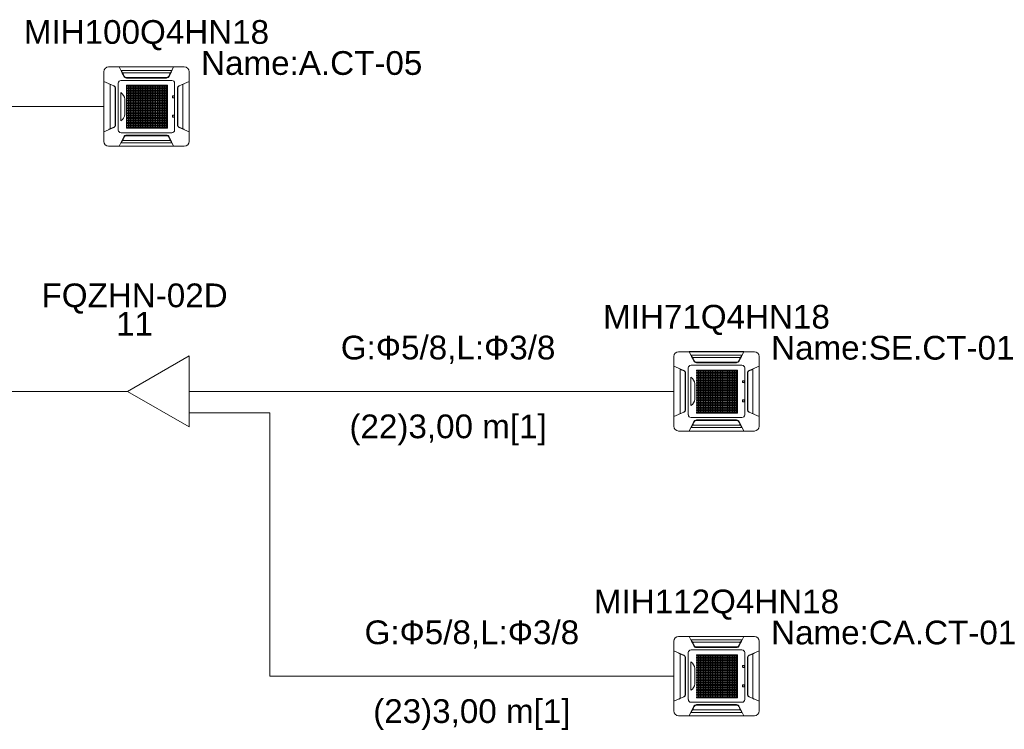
# Model space of a CAD drawing. Header units: millimetres. Extents: x -8164 to 22692, y -23804 to 1096.
# Tile 17 of 17: x 18546 to 22692, y -14204 to -11214. Entities that reach past the tile are written whole.
import ezdxf

# ---------------------------------------------------------------- set-up
doc = ezdxf.new("R2010")
doc.units = ezdxf.units.MM
for name, color, linetype, lineweight in [('CONDENSADORA_PAVIMENTO_TÉRREO_dwg', 8, 'Continuous', 18), ('EQUIPMENT', 7, 'Continuous', 18), ('PIPE_VRF', 7, 'Continuous', 18)]:
    doc.layers.add(name, color=color, linetype=linetype, lineweight=lineweight)
doc.styles.add('Arial', font='arial.ttf', dxfattribs={"height": 100})

# ---------------------------------------------------------------- blocks, each defined once
blk = doc.blocks.new('CONDENSADORA_PAVIMENTO_TÉRREO_dwg__U19-1131146-14 - FLUXOGRAMA PAVIMENTO TÉRREO')
at = {"layer": 'EQUIPMENT'}
for p, q in [((18900, -12780), (19000, -12780)), ((19259.8, -12780), (19400, -12780)), ((19259.6, -12870), (19400, -12870))]:
    blk.add_line(p, q, dxfattribs=at)
at = {"layer": 'EQUIPMENT', "flags": 128}
blk.add_lwpolyline([(19259.8, -12630), (19259.8, -12930), (19000, -12780)], close=True, dxfattribs=at)
at = {"layer": 'EQUIPMENT', "char_height": 100, "attachment_point": 2, "line_spacing_factor": 0.941778, "style": 'Arial'}
for s, insert, width in [('FQZHN-02D', (19030, -12325.5), 934.111), ('11', (19030, -12445.5), 186.088)]:
    blk.add_mtext(s, dxfattribs=dict(at, insert=insert, width=width))
blk = doc.blocks.new('CONDENSADORA_PAVIMENTO_TÉRREO_dwg-1131130-14 - FLUXOGRAMA PAVIMENTO TÉRREO')
at = {"lineweight": 18}
for p, q in [((18900, -11726.6), (18900, -11433.4)), ((18920.6, -11412.8), (19239.4, -11412.8)), ((19180.9, -11437.7), (18979.2, -11437.7)), ((19184.8, -11432.9), (19184.2, -11432.9)), ((19260.1, -11433.4), (19260.1, -11726.6)), ((18961.5, -11678.8), (18961.5, -11481.2)), ((18972.8, -11469.8), (19187.4, -11469.8)), ((19168.6, -11457), (18991.6, -11457)), ((18993.8, -11457.8), (19166.3, -11457.8)), ((19164.2, -11459.6), (18995.8, -11459.6)), ((19198.7, -11481.2), (19198.7, -11678.8)), ((18926.9, -11673.7), (18926.9, -11486.3)), ((18947.7, -11662.2), (18947.7, -11497.8)), ((18948.1, -11661.4), (18948.1, -11498.6)), ((18950, -11503.7), (18949.7, -11656.5)), ((18972, -11639.9), (18972, -11520.4)), ((18996.5, -11512.3), (19168.8, -11512.3)), ((18996.5, -11513.5), (19168.8, -11513.5)), ((19047.6, -11490.5), (19047.6, -11671.5)), ((19112.3, -11490.6), (19112.3, -11671.6)), ((19210.1, -11503.7), (19210.5, -11656.5)), ((19212.1, -11661.4), (19212.1, -11498.6)), ((19212.5, -11662.2), (19212.5, -11497.8)), ((19233.3, -11673.7), (19233.3, -11486.3)), ((18989, -11548.3), (18989, -11612.7)), ((19189.9, -11542.1), (19189.9, -11536.5)), ((19191.3, -11535.2), (19195.6, -11535.2)), ((19195.6, -11543.4), (19191.3, -11543.4)), ((19197, -11536.5), (19197, -11542.1)), ((18996.5, -11575.2), (19168.8, -11575.2)), ((18996.5, -11576.4), (19168.8, -11576.4)), ((19260, -11580), (19260.2, -11580)), ((18996.5, -11627.3), (19168.8, -11627.3)), ((18996.5, -11628.7), (19168.8, -11628.7)), ((19189.9, -11623.3), (19189.9, -11617.8)), ((19191.2, -11616.4), (19195.5, -11616.4)), ((19195.5, -11624.7), (19191.2, -11624.7)), ((19196.9, -11617.8), (19196.9, -11623.3)), ((19187.4, -11690.2), (18972.9, -11690.2)), ((18973.2, -11732.8), (18976.1, -11727)), ((19180.9, -11722.3), (18979.2, -11722.3)), ((19168.6, -11703), (18991.6, -11703)), ((18993.8, -11702.2), (19166.3, -11702.2)), ((18996.1, -11700.4), (19164.4, -11700.4)), ((19184.9, -11727.1), (19184.2, -11727.1)), ((19239.4, -11747.2), (18920.6, -11747.2)), ((21300, -12926.6), (21300, -12633.4)), ((21320.6, -12612.8), (21639.4, -12612.8)), ((21580.9, -12637.7), (21379.2, -12637.7)), ((21584.8, -12632.9), (21584.2, -12632.9)), ((21660.1, -12633.4), (21660.1, -12926.6)), ((21361.5, -12878.8), (21361.5, -12681.2)), ((21372.8, -12669.8), (21587.4, -12669.8)), ((21568.6, -12657), (21391.6, -12657)), ((21393.8, -12657.8), (21566.3, -12657.8)), ((21564.2, -12659.6), (21395.8, -12659.6)), ((21598.7, -12681.2), (21598.7, -12878.8)), ((21326.9, -12873.7), (21326.9, -12686.3)), ((21347.7, -12862.2), (21347.7, -12697.8)), ((21348.1, -12861.4), (21348.1, -12698.6)), ((21350, -12703.7), (21349.7, -12856.5)), ((21372, -12839.9), (21372, -12720.4)), ((21396.5, -12712.3), (21568.8, -12712.3)), ((21396.5, -12713.5), (21568.8, -12713.5)), ((21447.6, -12690.5), (21447.6, -12871.5)), ((21512.3, -12690.6), (21512.3, -12871.6)), ((21610.1, -12703.7), (21610.5, -12856.5)), ((21612.1, -12861.4), (21612.1, -12698.6)), ((21612.5, -12862.2), (21612.5, -12697.8)), ((21633.3, -12873.7), (21633.3, -12686.3)), ((21389, -12748.3), (21389, -12812.7)), ((21589.9, -12742.1), (21589.9, -12736.5)), ((21591.3, -12735.2), (21595.6, -12735.2)), ((21595.6, -12743.4), (21591.3, -12743.4)), ((21597, -12736.5), (21597, -12742.1)), ((21396.5, -12775.2), (21568.8, -12775.2)), ((21396.5, -12776.4), (21568.8, -12776.4)), ((21660, -12780), (21660.2, -12780)), ((21396.5, -12827.3), (21568.8, -12827.3)), ((21396.5, -12828.7), (21568.8, -12828.7)), ((21589.9, -12823.3), (21589.9, -12817.8)), ((21591.2, -12816.4), (21595.5, -12816.4)), ((21595.5, -12824.7), (21591.2, -12824.7)), ((21596.9, -12817.8), (21596.9, -12823.3)), ((21587.4, -12890.2), (21372.9, -12890.2)), ((21373.2, -12932.8), (21376.1, -12927)), ((21580.9, -12922.3), (21379.2, -12922.3)), ((21568.6, -12903), (21391.6, -12903)), ((21393.8, -12902.2), (21566.3, -12902.2)), ((21396.1, -12900.4), (21564.4, -12900.4)), ((21584.9, -12927.1), (21584.2, -12927.1)), ((21639.4, -12947.2), (21320.6, -12947.2)), ((21300, -14126.6), (21300, -13833.4)), ((21320.6, -13812.8), (21639.4, -13812.8)), ((21580.9, -13837.7), (21379.2, -13837.7)), ((21584.8, -13832.9), (21584.2, -13832.9)), ((21660.1, -13833.4), (21660.1, -14126.6)), ((21326.9, -14073.7), (21326.9, -13886.3)), ((21361.5, -14078.8), (21361.5, -13881.2)), ((21372.8, -13869.8), (21587.4, -13869.8)), ((21568.6, -13857), (21391.6, -13857)), ((21393.8, -13857.8), (21566.3, -13857.8)), ((21564.2, -13859.6), (21395.8, -13859.6)), ((21598.7, -13881.2), (21598.7, -14078.8)), ((21633.3, -14073.7), (21633.3, -13886.3)), ((21347.7, -14062.2), (21347.7, -13897.8)), ((21348.1, -14061.4), (21348.1, -13898.6)), ((21350, -13903.7), (21349.7, -14056.5)), ((21372, -14039.9), (21372, -13920.4)), ((21396.5, -13912.3), (21568.8, -13912.3)), ((21396.5, -13913.5), (21568.8, -13913.5)), ((21447.6, -13890.5), (21447.6, -14071.5)), ((21512.3, -13890.6), (21512.3, -14071.6)), ((21610.1, -13903.7), (21610.5, -14056.5)), ((21612.1, -14061.4), (21612.1, -13898.6)), ((21612.5, -14062.2), (21612.5, -13897.8)), ((21389, -13948.3), (21389, -14012.7)), ((21589.9, -13942.1), (21589.9, -13936.5)), ((21591.3, -13935.2), (21595.6, -13935.2)), ((21595.6, -13943.4), (21591.3, -13943.4)), ((21597, -13936.5), (21597, -13942.1)), ((21396.5, -13975.2), (21568.8, -13975.2)), ((21396.5, -13976.4), (21568.8, -13976.4)), ((21660, -13980), (21660.2, -13980)), ((21396.5, -14027.3), (21568.8, -14027.3)), ((21396.5, -14028.7), (21568.8, -14028.7)), ((21589.9, -14023.3), (21589.9, -14017.8)), ((21591.2, -14016.4), (21595.5, -14016.4)), ((21595.5, -14024.7), (21591.2, -14024.7)), ((21596.9, -14017.8), (21596.9, -14023.3)), ((21587.4, -14090.2), (21372.9, -14090.2)), ((21373.2, -14132.8), (21376.1, -14127)), ((21580.9, -14122.3), (21379.2, -14122.3)), ((21568.6, -14103), (21391.6, -14103)), ((21393.8, -14102.2), (21566.3, -14102.2)), ((21396.1, -14100.4), (21564.4, -14100.4)), ((21584.9, -14127.1), (21584.2, -14127.1)), ((21639.4, -14147.2), (21320.6, -14147.2))]:
    blk.add_line(p, q, dxfattribs=at)
at = {"lineweight": 18, "flags": 128}
for points in [[(18984.7, -11452.4), (18965.7, -11412.7), (19194.5, -11412.7), (19175.3, -11452.6)], [(19184.1, -11433), (19187, -11427.2), (18973.2, -11427.2), (18976.1, -11433)], [(18986.4, -11452), (18985.6, -11452.3), (18984.8, -11452.6), (18981.6, -11446.1), (18978.4, -11439.6), (18975.1, -11433.1), (18976.7, -11433), (18976.8, -11433), (18976.8, -11433.1), (18976.9, -11433.1), (18977, -11433.2), (18979.1, -11437.5), (18981.3, -11441.8), (18983.7, -11446.6), (18986.1, -11451.5), (18986.3, -11451.8), (18986.4, -11452), (18986.9, -11453), (18987.6, -11453.9), (18988.3, -11454.7), (18989.2, -11455.5), (18990.3, -11456.3), (18991.4, -11456.9), (18992.7, -11457.4), (18994, -11457.8), (18995.3, -11458), (18996.7, -11458.1), (19163.5, -11458.1), (19164.8, -11458.1), (19166, -11457.8), (19167.3, -11457.5), (19168.5, -11457), (19169.6, -11456.4), (19170.7, -11455.7), (19171.6, -11454.9), (19172.4, -11454), (19173.2, -11453.1), (19173.8, -11452), (19174.6, -11452.3), (19175.3, -11452.6), (19178.6, -11446.1), (19181.8, -11439.6), (19185, -11433.1), (19184.6, -11433.1), (19184.3, -11433), (19183.9, -11433), (19183.5, -11433), (19183.4, -11433), (19183.3, -11433.1), (19183.3, -11433.1), (19183.2, -11433.2), (19181, -11437.5), (19178.9, -11441.8), (19176.5, -11446.6), (19174, -11451.5), (19173.9, -11451.8), (19173.8, -11452)], [(18942.3, -11667.8), (18900, -11686.2), (18900, -11473.7), (18942.6, -11492.3)], [(19217.9, -11667.8), (19260.2, -11686.2), (19260.2, -11473.7), (19217.6, -11492.3)], [(19260, -11685.2), (19260, -11580), (19260, -11474.8)], [(18942.3, -11492.9), (18942.5, -11492.6), (18942.6, -11492.3), (18935.7, -11489.3), (18928.8, -11486.3), (18921.9, -11483.4), (18921.8, -11484), (18922, -11484), (18922.1, -11484.1), (18922.2, -11484.2), (18922.4, -11484.3), (18929, -11487.2), (18935.7, -11490.1), (18942.3, -11492.9), (18943.7, -11493.6), (18944.9, -11494.4), (18945.9, -11495.4), (18946.9, -11496.5), (18947.6, -11497.6), (18948.2, -11498.9), (18948.4, -11499.5), (18948.6, -11500.1), (18948.8, -11500.7), (18948.8, -11501.3), (18948.9, -11501.9), (18948.9, -11502.5), (18948.9, -11657.5), (18948.9, -11658.1), (18948.9, -11658.7), (18948.8, -11659.3), (18948.6, -11659.9), (18948.5, -11660.5), (18948.2, -11661.1), (18947.6, -11662.3), (18946.9, -11663.5), (18945.9, -11664.6), (18945.1, -11665.3), (18944.3, -11666), (18943.3, -11666.6), (18942.3, -11667.1), (18935.7, -11669.9), (18929, -11672.8), (18922.4, -11675.7), (18922.2, -11675.8), (18922.1, -11675.9), (18922, -11676), (18921.8, -11676), (18921.9, -11676.6), (18928.8, -11673.7)], [(19217.8, -11492.9), (19217.7, -11492.6), (19217.6, -11492.3), (19224.5, -11489.3), (19231.4, -11486.3), (19238.3, -11483.4), (19238.3, -11483.5), (19238.3, -11483.7), (19238.3, -11483.8), (19238.3, -11484), (19238.2, -11484), (19238.1, -11484.1), (19238, -11484.2), (19237.8, -11484.3), (19231.2, -11487.2), (19224.5, -11490.1), (19217.8, -11492.9), (19216.5, -11493.6), (19215.3, -11494.4), (19214.3, -11495.4), (19213.3, -11496.5), (19212.5, -11497.6), (19211.9, -11498.9), (19211.7, -11499.5), (19211.6, -11500.1), (19211.4, -11500.7), (19211.3, -11501.3), (19211.3, -11501.9), (19211.3, -11502.5), (19211.3, -11657.5), (19211.3, -11658.1), (19211.3, -11658.7), (19211.4, -11659.3), (19211.6, -11659.9), (19211.7, -11660.5), (19211.9, -11661.1), (19212.5, -11662.3), (19213.3, -11663.5), (19214.2, -11664.6), (19215, -11665.3), (19215.9, -11666), (19216.8, -11666.6), (19217.8, -11667.1), (19224.5, -11669.9), (19231.2, -11672.8), (19237.8, -11675.7), (19238, -11675.8), (19238.1, -11675.9), (19238.2, -11676), (19238.3, -11676), (19238.3, -11676.2), (19238.3, -11676.3), (19238.3, -11676.5), (19238.3, -11676.6), (19231.4, -11673.7)], [(19175.6, -11707.6), (19194.5, -11747.3), (18965.7, -11747.3), (18984.9, -11707.4), (18986.4, -11708)], [(18975.3, -11728.5), (18974.6, -11729.9), (18973.9, -11731.4), (18973.2, -11732.8), (19187, -11732.8), (19184.1, -11727), (19184.8, -11728.5)], [(18975.5, -11726.9), (18975.9, -11727), (18976.3, -11727), (18976.7, -11727), (18976.8, -11727), (18976.8, -11726.9), (18976.9, -11726.9), (18977, -11726.8), (18979.1, -11722.5), (18981.3, -11718.2), (18983.7, -11713.4), (18986.1, -11708.5), (18986.3, -11708.2), (18986.4, -11708), (18986.9, -11707), (18987.6, -11706.1), (18988.3, -11705.3), (18989.2, -11704.5), (18990.3, -11703.7), (18991.4, -11703.1), (18992.7, -11702.6), (18994, -11702.2), (18995.3, -11702), (18996.7, -11701.9), (19163.5, -11701.9), (19164.8, -11701.9), (19166, -11702.2), (19167.3, -11702.5), (19168.5, -11703), (19169.6, -11703.6), (19170.7, -11704.3), (19171.6, -11705.1), (19172.4, -11706), (19173.2, -11706.9), (19173.8, -11708), (19174.6, -11707.7), (19175.3, -11707.4)], [(19184.8, -11726.9), (19183.5, -11727), (19183.4, -11727), (19183.3, -11726.9), (19183.3, -11726.9), (19183.2, -11726.8), (19181, -11722.5), (19178.9, -11718.2), (19176.5, -11713.4), (19174, -11708.5), (19173.9, -11708.2), (19173.8, -11708)], [(21384.7, -12652.4), (21365.7, -12612.7), (21594.5, -12612.7), (21575.3, -12652.6)], [(21584.1, -12633), (21587, -12627.2), (21373.2, -12627.2), (21376.1, -12633)], [(21386.4, -12652), (21385.6, -12652.3), (21384.8, -12652.6), (21381.6, -12646.1), (21378.4, -12639.6), (21375.1, -12633.1), (21376.7, -12633), (21376.8, -12633), (21376.8, -12633.1), (21376.9, -12633.1), (21377, -12633.2), (21379.1, -12637.5), (21381.3, -12641.8), (21383.7, -12646.6), (21386.1, -12651.5), (21386.3, -12651.8), (21386.4, -12652), (21386.9, -12653), (21387.6, -12653.9), (21388.3, -12654.7), (21389.2, -12655.5), (21390.3, -12656.3), (21391.4, -12656.9), (21392.7, -12657.4), (21394, -12657.8), (21395.3, -12658), (21396.7, -12658.1), (21563.5, -12658.1), (21564.8, -12658.1), (21566, -12657.8), (21567.3, -12657.5), (21568.5, -12657), (21569.6, -12656.4), (21570.7, -12655.7), (21571.6, -12654.9), (21572.4, -12654), (21573.2, -12653.1), (21573.8, -12652), (21574.6, -12652.3), (21575.3, -12652.6), (21578.6, -12646.1), (21581.8, -12639.6), (21585, -12633.1), (21584.6, -12633.1), (21584.3, -12633), (21583.9, -12633), (21583.5, -12633), (21583.4, -12633), (21583.3, -12633.1), (21583.3, -12633.1), (21583.2, -12633.2), (21581, -12637.5), (21578.9, -12641.8), (21576.5, -12646.6), (21574, -12651.5), (21573.9, -12651.8), (21573.8, -12652)], [(21342.3, -12867.8), (21300, -12886.2), (21300, -12673.7), (21342.6, -12692.3)], [(21342.3, -12692.9), (21342.5, -12692.6), (21342.6, -12692.3), (21335.7, -12689.3), (21328.8, -12686.3), (21321.9, -12683.4), (21321.8, -12684), (21322, -12684), (21322.1, -12684.1), (21322.2, -12684.2), (21322.4, -12684.3), (21329, -12687.2), (21335.7, -12690.1), (21342.3, -12692.9), (21343.7, -12693.6), (21344.9, -12694.4), (21345.9, -12695.4), (21346.9, -12696.5), (21347.6, -12697.6), (21348.2, -12698.9), (21348.4, -12699.5), (21348.6, -12700.1), (21348.8, -12700.7), (21348.8, -12701.3), (21348.9, -12701.9), (21348.9, -12702.5), (21348.9, -12857.5), (21348.9, -12858.1), (21348.9, -12858.7), (21348.8, -12859.3), (21348.6, -12859.9), (21348.5, -12860.5), (21348.2, -12861.1), (21347.6, -12862.3), (21346.9, -12863.5), (21345.9, -12864.6), (21345.1, -12865.3), (21344.3, -12866), (21343.3, -12866.6), (21342.3, -12867.1), (21335.7, -12869.9), (21329, -12872.8), (21322.4, -12875.7), (21322.2, -12875.8), (21322.1, -12875.9), (21322, -12876), (21321.8, -12876), (21321.9, -12876.6), (21328.8, -12873.7)], [(21617.8, -12692.9), (21617.7, -12692.6), (21617.6, -12692.3), (21624.5, -12689.3), (21631.4, -12686.3), (21638.3, -12683.4), (21638.3, -12683.5), (21638.3, -12683.7), (21638.3, -12683.8), (21638.3, -12684), (21638.2, -12684), (21638.1, -12684.1), (21638, -12684.2), (21637.8, -12684.3), (21631.2, -12687.2), (21624.5, -12690.1), (21617.8, -12692.9), (21616.5, -12693.6), (21615.3, -12694.4), (21614.3, -12695.4), (21613.3, -12696.5), (21612.5, -12697.6), (21611.9, -12698.9), (21611.7, -12699.5), (21611.6, -12700.1), (21611.4, -12700.7), (21611.3, -12701.3), (21611.3, -12701.9), (21611.3, -12702.5), (21611.3, -12857.5), (21611.3, -12858.1), (21611.3, -12858.7), (21611.4, -12859.3), (21611.6, -12859.9), (21611.7, -12860.5), (21611.9, -12861.1), (21612.5, -12862.3), (21613.3, -12863.5), (21614.2, -12864.6), (21615, -12865.3), (21615.9, -12866), (21616.8, -12866.6), (21617.8, -12867.1), (21624.5, -12869.9), (21631.2, -12872.8), (21637.8, -12875.7), (21638, -12875.8), (21638.1, -12875.9), (21638.2, -12876), (21638.3, -12876), (21638.3, -12876.2), (21638.3, -12876.3), (21638.3, -12876.5), (21638.3, -12876.6), (21631.4, -12873.7)], [(21617.9, -12867.8), (21660.2, -12886.2), (21660.2, -12673.7), (21617.6, -12692.3)], [(21660, -12885.2), (21660, -12780), (21660, -12674.8)], [(21575.6, -12907.6), (21594.5, -12947.3), (21365.7, -12947.3), (21384.9, -12907.4), (21386.4, -12908)], [(21375.3, -12928.5), (21374.6, -12929.9), (21373.9, -12931.4), (21373.2, -12932.8), (21587, -12932.8), (21584.1, -12927), (21584.8, -12928.5)], [(21375.5, -12926.9), (21375.9, -12927), (21376.3, -12927), (21376.7, -12927), (21376.8, -12927), (21376.8, -12926.9), (21376.9, -12926.9), (21377, -12926.8), (21379.1, -12922.5), (21381.3, -12918.2), (21383.7, -12913.4), (21386.1, -12908.5), (21386.3, -12908.2), (21386.4, -12908), (21386.9, -12907), (21387.6, -12906.1), (21388.3, -12905.3), (21389.2, -12904.5), (21390.3, -12903.7), (21391.4, -12903.1), (21392.7, -12902.6), (21394, -12902.2), (21395.3, -12902), (21396.7, -12901.9), (21563.5, -12901.9), (21564.8, -12901.9), (21566, -12902.2), (21567.3, -12902.5), (21568.5, -12903), (21569.6, -12903.6), (21570.7, -12904.3), (21571.6, -12905.1), (21572.4, -12906), (21573.2, -12906.9), (21573.8, -12908), (21574.6, -12907.7), (21575.3, -12907.4)], [(21584.8, -12926.9), (21583.5, -12927), (21583.4, -12927), (21583.3, -12926.9), (21583.3, -12926.9), (21583.2, -12926.8), (21581, -12922.5), (21578.9, -12918.2), (21576.5, -12913.4), (21574, -12908.5), (21573.9, -12908.2), (21573.8, -12908)], [(21384.7, -13852.4), (21365.7, -13812.7), (21594.5, -13812.7), (21575.3, -13852.6)], [(21584.1, -13833), (21587, -13827.2), (21373.2, -13827.2), (21376.1, -13833)], [(21386.4, -13852), (21385.6, -13852.3), (21384.8, -13852.6), (21381.6, -13846.1), (21378.4, -13839.6), (21375.1, -13833.1), (21376.7, -13833), (21376.8, -13833), (21376.8, -13833.1), (21376.9, -13833.1), (21377, -13833.2), (21379.1, -13837.5), (21381.3, -13841.8), (21383.7, -13846.6), (21386.1, -13851.5), (21386.3, -13851.8), (21386.4, -13852), (21386.9, -13853), (21387.6, -13853.9), (21388.3, -13854.7), (21389.2, -13855.5), (21390.3, -13856.3), (21391.4, -13856.9), (21392.7, -13857.4), (21394, -13857.8), (21395.3, -13858), (21396.7, -13858.1), (21563.5, -13858.1), (21564.8, -13858.1), (21566, -13857.8), (21567.3, -13857.5), (21568.5, -13857), (21569.6, -13856.4), (21570.7, -13855.7), (21571.6, -13854.9), (21572.4, -13854), (21573.2, -13853.1), (21573.8, -13852), (21574.6, -13852.3), (21575.3, -13852.6), (21578.6, -13846.1), (21581.8, -13839.6), (21585, -13833.1), (21584.6, -13833.1), (21584.3, -13833), (21583.9, -13833), (21583.5, -13833), (21583.4, -13833), (21583.3, -13833.1), (21583.3, -13833.1), (21583.2, -13833.2), (21581, -13837.5), (21578.9, -13841.8), (21576.5, -13846.6), (21574, -13851.5), (21573.9, -13851.8), (21573.8, -13852)], [(21342.3, -14067.8), (21300, -14086.2), (21300, -13873.7), (21342.6, -13892.3)], [(21342.3, -13892.9), (21342.5, -13892.6), (21342.6, -13892.3), (21335.7, -13889.3), (21328.8, -13886.3), (21321.9, -13883.4), (21321.8, -13884), (21322, -13884), (21322.1, -13884.1), (21322.2, -13884.2), (21322.4, -13884.3), (21329, -13887.2), (21335.7, -13890.1), (21342.3, -13892.9), (21343.7, -13893.6), (21344.9, -13894.4), (21345.9, -13895.4), (21346.9, -13896.5), (21347.6, -13897.6), (21348.2, -13898.9), (21348.4, -13899.5), (21348.6, -13900.1), (21348.8, -13900.7), (21348.8, -13901.3), (21348.9, -13901.9), (21348.9, -13902.5), (21348.9, -14057.5), (21348.9, -14058.1), (21348.9, -14058.7), (21348.8, -14059.3), (21348.6, -14059.9), (21348.5, -14060.5), (21348.2, -14061.1), (21347.6, -14062.3), (21346.9, -14063.5), (21345.9, -14064.6), (21345.1, -14065.3), (21344.3, -14066), (21343.3, -14066.6), (21342.3, -14067.1), (21335.7, -14069.9), (21329, -14072.8), (21322.4, -14075.7), (21322.2, -14075.8), (21322.1, -14075.9), (21322, -14076), (21321.8, -14076), (21321.9, -14076.6), (21328.8, -14073.7)], [(21617.8, -13892.9), (21617.7, -13892.6), (21617.6, -13892.3), (21624.5, -13889.3), (21631.4, -13886.3), (21638.3, -13883.4), (21638.3, -13883.5), (21638.3, -13883.7), (21638.3, -13883.8), (21638.3, -13884), (21638.2, -13884), (21638.1, -13884.1), (21638, -13884.2), (21637.8, -13884.3), (21631.2, -13887.2), (21624.5, -13890.1), (21617.8, -13892.9), (21616.5, -13893.6), (21615.3, -13894.4), (21614.3, -13895.4), (21613.3, -13896.5), (21612.5, -13897.6), (21611.9, -13898.9), (21611.7, -13899.5), (21611.6, -13900.1), (21611.4, -13900.7), (21611.3, -13901.3), (21611.3, -13901.9), (21611.3, -13902.5), (21611.3, -14057.5), (21611.3, -14058.1), (21611.3, -14058.7), (21611.4, -14059.3), (21611.6, -14059.9), (21611.7, -14060.5), (21611.9, -14061.1), (21612.5, -14062.3), (21613.3, -14063.5), (21614.2, -14064.6), (21615, -14065.3), (21615.9, -14066), (21616.8, -14066.6), (21617.8, -14067.1), (21624.5, -14069.9), (21631.2, -14072.8), (21637.8, -14075.7), (21638, -14075.8), (21638.1, -14075.9), (21638.2, -14076), (21638.3, -14076), (21638.3, -14076.2), (21638.3, -14076.3), (21638.3, -14076.5), (21638.3, -14076.6), (21631.4, -14073.7)], [(21617.9, -14067.8), (21660.2, -14086.2), (21660.2, -13873.7), (21617.6, -13892.3)], [(21660, -14085.2), (21660, -13980), (21660, -13874.8)], [(21575.6, -14107.6), (21594.5, -14147.3), (21365.7, -14147.3), (21384.9, -14107.4), (21386.4, -14108)], [(21375.3, -14128.5), (21374.6, -14129.9), (21373.9, -14131.4), (21373.2, -14132.8), (21587, -14132.8), (21584.1, -14127), (21584.8, -14128.5)], [(21375.5, -14126.9), (21375.9, -14127), (21376.3, -14127), (21376.7, -14127), (21376.8, -14127), (21376.8, -14126.9), (21376.9, -14126.9), (21377, -14126.8), (21379.1, -14122.5), (21381.3, -14118.2), (21383.7, -14113.4), (21386.1, -14108.5), (21386.3, -14108.2), (21386.4, -14108), (21386.9, -14107), (21387.6, -14106.1), (21388.3, -14105.3), (21389.2, -14104.5), (21390.3, -14103.7), (21391.4, -14103.1), (21392.7, -14102.6), (21394, -14102.2), (21395.3, -14102), (21396.7, -14101.9), (21563.5, -14101.9), (21564.8, -14101.9), (21566, -14102.2), (21567.3, -14102.5), (21568.5, -14103), (21569.6, -14103.6), (21570.7, -14104.3), (21571.6, -14105.1), (21572.4, -14106), (21573.2, -14106.9), (21573.8, -14108), (21574.6, -14107.7), (21575.3, -14107.4)], [(21584.8, -14126.9), (21583.5, -14127), (21583.4, -14127), (21583.3, -14126.9), (21583.3, -14126.9), (21583.2, -14126.8), (21581, -14122.5), (21578.9, -14118.2), (21576.5, -14113.4), (21574, -14108.5), (21573.9, -14108.2), (21573.8, -14108)]]:
    blk.add_lwpolyline(points, dxfattribs=at)
for points in [[(18996.5, -11490.4), (19168.8, -11490.4), (19168.8, -11493.5), (18996.5, -11493.5)], [(18996.5, -11490.4), (19168.8, -11490.4), (19168.8, -11493.5), (18996.5, -11493.5)], [(18996.5, -11490.4), (19168.8, -11490.4), (19168.8, -11493.5), (18996.5, -11493.5)], [(18996.5, -11490.4), (19168.8, -11490.4), (19168.8, -11493.5), (18996.5, -11493.5)], [(18996.5, -11490.4), (19168.8, -11490.4), (19168.8, -11493.5), (18996.5, -11493.5)], [(18996.5, -11490.4), (19168.8, -11490.4), (19168.8, -11493.5), (18996.5, -11493.5)], [(18996.5, -11500.9), (19168.8, -11500.9), (19168.8, -11504), (18996.5, -11504)], [(18996.5, -11511.3), (19168.8, -11511.3), (19168.8, -11514.5), (18996.5, -11514.5)], [(18996.5, -11521.8), (19168.8, -11521.8), (19168.8, -11524.9), (18996.5, -11524.9)], [(18996.6, -11490.5), (18998.1, -11490.5), (18998.1, -11671.5), (18996.6, -11671.5)], [(19003.8, -11490.5), (19005.3, -11490.5), (19005.3, -11671.5), (19003.8, -11671.5)], [(19010.9, -11490.5), (19012.5, -11490.5), (19012.5, -11671.5), (19010.9, -11671.5)], [(19018.1, -11490.5), (19019.7, -11490.5), (19019.7, -11671.5), (19018.1, -11671.5)], [(19025.3, -11490.5), (19026.9, -11490.5), (19026.9, -11671.5), (19025.3, -11671.5)], [(19032.5, -11490.5), (19034, -11490.5), (19034, -11671.5), (19032.5, -11671.5)], [(19039.7, -11490.5), (19041.2, -11490.5), (19041.2, -11671.5), (19039.7, -11671.5)], [(19046.9, -11490.5), (19048.4, -11490.5), (19048.4, -11671.5), (19046.9, -11671.5)], [(19054, -11490.5), (19055.6, -11490.5), (19055.6, -11671.5), (19054, -11671.5)], [(19061.2, -11490.5), (19062.8, -11490.5), (19062.8, -11671.5), (19061.2, -11671.5)], [(19068.4, -11490.5), (19070, -11490.5), (19070, -11671.5), (19068.4, -11671.5)], [(19075.6, -11490.6), (19077.1, -11490.6), (19077.1, -11671.5), (19075.6, -11671.5)], [(19082.8, -11490.6), (19084.3, -11490.6), (19084.3, -11671.5), (19082.8, -11671.5)], [(19089.9, -11490.6), (19091.5, -11490.6), (19091.5, -11671.5), (19089.9, -11671.5)], [(19097.1, -11490.6), (19098.7, -11490.6), (19098.7, -11671.5), (19097.1, -11671.5)], [(19104.3, -11490.6), (19105.9, -11490.6), (19105.9, -11671.6), (19104.3, -11671.6)], [(19111.5, -11490.6), (19113, -11490.6), (19113, -11671.6), (19111.5, -11671.6)], [(19118.7, -11490.6), (19120.2, -11490.6), (19120.2, -11671.6), (19118.7, -11671.6)], [(19125.9, -11490.6), (19127.4, -11490.6), (19127.4, -11671.6), (19125.9, -11671.6)], [(19133, -11490.6), (19134.6, -11490.6), (19134.6, -11671.6), (19133, -11671.6)], [(19140.2, -11490.6), (19141.8, -11490.6), (19141.8, -11671.6), (19140.2, -11671.6)], [(19147.4, -11490.6), (19149, -11490.6), (19149, -11671.6), (19147.4, -11671.6)], [(19154.6, -11490.6), (19156.1, -11490.6), (19156.1, -11671.6), (19154.6, -11671.6)], [(19161.8, -11490.6), (19163.3, -11490.6), (19163.3, -11671.6), (19161.8, -11671.6)], [(19167.2, -11490.6), (19168.8, -11490.6), (19168.8, -11671.6), (19167.2, -11671.6)], [(18996.5, -11532.3), (19168.8, -11532.3), (19168.8, -11535.4), (18996.5, -11535.4)], [(18996.5, -11542.8), (19168.8, -11542.8), (19168.8, -11545.9), (18996.5, -11545.9)], [(18996.5, -11553.2), (19168.8, -11553.2), (19168.8, -11556.3), (18996.5, -11556.3)], [(18996.5, -11563.7), (19168.8, -11563.7), (19168.8, -11566.8), (18996.5, -11566.8)], [(18996.5, -11574.2), (19168.8, -11574.2), (19168.8, -11577.3), (18996.5, -11577.3)], [(18996.5, -11584.6), (19168.8, -11584.6), (19168.8, -11587.7), (18996.5, -11587.7)], [(18996.5, -11595.1), (19168.8, -11595.1), (19168.8, -11598.2), (18996.5, -11598.2)], [(18996.5, -11605.6), (19168.8, -11605.6), (19168.8, -11608.7), (18996.5, -11608.7)], [(18996.5, -11616), (19168.8, -11616), (19168.8, -11619.1), (18996.5, -11619.1)], [(18996.5, -11626.5), (19168.8, -11626.5), (19168.8, -11629.6), (18996.5, -11629.6)], [(18996.5, -11637), (19168.8, -11637), (19168.8, -11640.1), (18996.5, -11640.1)], [(18996.5, -11647.4), (19168.8, -11647.4), (19168.8, -11650.6), (18996.5, -11650.6)], [(18996.5, -11657.9), (19168.8, -11657.9), (19168.8, -11661), (18996.5, -11661)], [(18996.5, -11668.4), (19168.8, -11668.4), (19168.8, -11671.5), (18996.5, -11671.5)], [(21396.5, -12690.4), (21568.8, -12690.4), (21568.8, -12693.5), (21396.5, -12693.5)], [(21396.5, -12690.4), (21568.8, -12690.4), (21568.8, -12693.5), (21396.5, -12693.5)], [(21396.5, -12690.4), (21568.8, -12690.4), (21568.8, -12693.5), (21396.5, -12693.5)], [(21396.5, -12690.4), (21568.8, -12690.4), (21568.8, -12693.5), (21396.5, -12693.5)], [(21396.5, -12690.4), (21568.8, -12690.4), (21568.8, -12693.5), (21396.5, -12693.5)], [(21396.5, -12690.4), (21568.8, -12690.4), (21568.8, -12693.5), (21396.5, -12693.5)], [(21396.5, -12700.9), (21568.8, -12700.9), (21568.8, -12704), (21396.5, -12704)], [(21396.5, -12711.3), (21568.8, -12711.3), (21568.8, -12714.5), (21396.5, -12714.5)], [(21396.5, -12721.8), (21568.8, -12721.8), (21568.8, -12724.9), (21396.5, -12724.9)], [(21396.6, -12690.5), (21398.1, -12690.5), (21398.1, -12871.5), (21396.6, -12871.5)], [(21403.8, -12690.5), (21405.3, -12690.5), (21405.3, -12871.5), (21403.8, -12871.5)], [(21410.9, -12690.5), (21412.5, -12690.5), (21412.5, -12871.5), (21410.9, -12871.5)], [(21418.1, -12690.5), (21419.7, -12690.5), (21419.7, -12871.5), (21418.1, -12871.5)], [(21425.3, -12690.5), (21426.9, -12690.5), (21426.9, -12871.5), (21425.3, -12871.5)], [(21432.5, -12690.5), (21434, -12690.5), (21434, -12871.5), (21432.5, -12871.5)], [(21439.7, -12690.5), (21441.2, -12690.5), (21441.2, -12871.5), (21439.7, -12871.5)], [(21446.9, -12690.5), (21448.4, -12690.5), (21448.4, -12871.5), (21446.9, -12871.5)], [(21454, -12690.5), (21455.6, -12690.5), (21455.6, -12871.5), (21454, -12871.5)], [(21461.2, -12690.5), (21462.8, -12690.5), (21462.8, -12871.5), (21461.2, -12871.5)], [(21468.4, -12690.5), (21470, -12690.5), (21470, -12871.5), (21468.4, -12871.5)], [(21475.6, -12690.6), (21477.1, -12690.6), (21477.1, -12871.5), (21475.6, -12871.5)], [(21482.8, -12690.6), (21484.3, -12690.6), (21484.3, -12871.5), (21482.8, -12871.5)], [(21489.9, -12690.6), (21491.5, -12690.6), (21491.5, -12871.5), (21489.9, -12871.5)], [(21497.1, -12690.6), (21498.7, -12690.6), (21498.7, -12871.5), (21497.1, -12871.5)], [(21504.3, -12690.6), (21505.9, -12690.6), (21505.9, -12871.6), (21504.3, -12871.6)], [(21511.5, -12690.6), (21513, -12690.6), (21513, -12871.6), (21511.5, -12871.6)], [(21518.7, -12690.6), (21520.2, -12690.6), (21520.2, -12871.6), (21518.7, -12871.6)], [(21525.9, -12690.6), (21527.4, -12690.6), (21527.4, -12871.6), (21525.9, -12871.6)], [(21533, -12690.6), (21534.6, -12690.6), (21534.6, -12871.6), (21533, -12871.6)], [(21540.2, -12690.6), (21541.8, -12690.6), (21541.8, -12871.6), (21540.2, -12871.6)], [(21547.4, -12690.6), (21549, -12690.6), (21549, -12871.6), (21547.4, -12871.6)], [(21554.6, -12690.6), (21556.1, -12690.6), (21556.1, -12871.6), (21554.6, -12871.6)], [(21561.8, -12690.6), (21563.3, -12690.6), (21563.3, -12871.6), (21561.8, -12871.6)], [(21567.2, -12690.6), (21568.8, -12690.6), (21568.8, -12871.6), (21567.2, -12871.6)], [(21396.5, -12732.3), (21568.8, -12732.3), (21568.8, -12735.4), (21396.5, -12735.4)], [(21396.5, -12742.8), (21568.8, -12742.8), (21568.8, -12745.9), (21396.5, -12745.9)], [(21396.5, -12753.2), (21568.8, -12753.2), (21568.8, -12756.3), (21396.5, -12756.3)], [(21396.5, -12763.7), (21568.8, -12763.7), (21568.8, -12766.8), (21396.5, -12766.8)], [(21396.5, -12774.2), (21568.8, -12774.2), (21568.8, -12777.3), (21396.5, -12777.3)], [(21396.5, -12784.6), (21568.8, -12784.6), (21568.8, -12787.7), (21396.5, -12787.7)], [(21396.5, -12795.1), (21568.8, -12795.1), (21568.8, -12798.2), (21396.5, -12798.2)], [(21396.5, -12805.6), (21568.8, -12805.6), (21568.8, -12808.7), (21396.5, -12808.7)], [(21396.5, -12816), (21568.8, -12816), (21568.8, -12819.1), (21396.5, -12819.1)], [(21396.5, -12826.5), (21568.8, -12826.5), (21568.8, -12829.6), (21396.5, -12829.6)], [(21396.5, -12837), (21568.8, -12837), (21568.8, -12840.1), (21396.5, -12840.1)], [(21396.5, -12847.4), (21568.8, -12847.4), (21568.8, -12850.6), (21396.5, -12850.6)], [(21396.5, -12857.9), (21568.8, -12857.9), (21568.8, -12861), (21396.5, -12861)], [(21396.5, -12868.4), (21568.8, -12868.4), (21568.8, -12871.5), (21396.5, -12871.5)], [(21396.5, -13890.4), (21568.8, -13890.4), (21568.8, -13893.5), (21396.5, -13893.5)], [(21396.5, -13890.4), (21568.8, -13890.4), (21568.8, -13893.5), (21396.5, -13893.5)], [(21396.5, -13890.4), (21568.8, -13890.4), (21568.8, -13893.5), (21396.5, -13893.5)], [(21396.5, -13890.4), (21568.8, -13890.4), (21568.8, -13893.5), (21396.5, -13893.5)], [(21396.5, -13890.4), (21568.8, -13890.4), (21568.8, -13893.5), (21396.5, -13893.5)], [(21396.5, -13890.4), (21568.8, -13890.4), (21568.8, -13893.5), (21396.5, -13893.5)], [(21396.5, -13900.9), (21568.8, -13900.9), (21568.8, -13904), (21396.5, -13904)], [(21396.5, -13911.3), (21568.8, -13911.3), (21568.8, -13914.5), (21396.5, -13914.5)], [(21396.5, -13921.8), (21568.8, -13921.8), (21568.8, -13924.9), (21396.5, -13924.9)], [(21396.6, -13890.5), (21398.1, -13890.5), (21398.1, -14071.5), (21396.6, -14071.5)], [(21403.8, -13890.5), (21405.3, -13890.5), (21405.3, -14071.5), (21403.8, -14071.5)], [(21410.9, -13890.5), (21412.5, -13890.5), (21412.5, -14071.5), (21410.9, -14071.5)], [(21418.1, -13890.5), (21419.7, -13890.5), (21419.7, -14071.5), (21418.1, -14071.5)], [(21425.3, -13890.5), (21426.9, -13890.5), (21426.9, -14071.5), (21425.3, -14071.5)], [(21432.5, -13890.5), (21434, -13890.5), (21434, -14071.5), (21432.5, -14071.5)], [(21439.7, -13890.5), (21441.2, -13890.5), (21441.2, -14071.5), (21439.7, -14071.5)], [(21446.9, -13890.5), (21448.4, -13890.5), (21448.4, -14071.5), (21446.9, -14071.5)], [(21454, -13890.5), (21455.6, -13890.5), (21455.6, -14071.5), (21454, -14071.5)], [(21461.2, -13890.5), (21462.8, -13890.5), (21462.8, -14071.5), (21461.2, -14071.5)], [(21468.4, -13890.5), (21470, -13890.5), (21470, -14071.5), (21468.4, -14071.5)], [(21475.6, -13890.6), (21477.1, -13890.6), (21477.1, -14071.5), (21475.6, -14071.5)], [(21482.8, -13890.6), (21484.3, -13890.6), (21484.3, -14071.5), (21482.8, -14071.5)], [(21489.9, -13890.6), (21491.5, -13890.6), (21491.5, -14071.5), (21489.9, -14071.5)], [(21497.1, -13890.6), (21498.7, -13890.6), (21498.7, -14071.5), (21497.1, -14071.5)], [(21504.3, -13890.6), (21505.9, -13890.6), (21505.9, -14071.6), (21504.3, -14071.6)], [(21511.5, -13890.6), (21513, -13890.6), (21513, -14071.6), (21511.5, -14071.6)], [(21518.7, -13890.6), (21520.2, -13890.6), (21520.2, -14071.6), (21518.7, -14071.6)], [(21525.9, -13890.6), (21527.4, -13890.6), (21527.4, -14071.6), (21525.9, -14071.6)], [(21533, -13890.6), (21534.6, -13890.6), (21534.6, -14071.6), (21533, -14071.6)], [(21540.2, -13890.6), (21541.8, -13890.6), (21541.8, -14071.6), (21540.2, -14071.6)], [(21547.4, -13890.6), (21549, -13890.6), (21549, -14071.6), (21547.4, -14071.6)], [(21554.6, -13890.6), (21556.1, -13890.6), (21556.1, -14071.6), (21554.6, -14071.6)], [(21561.8, -13890.6), (21563.3, -13890.6), (21563.3, -14071.6), (21561.8, -14071.6)], [(21567.2, -13890.6), (21568.8, -13890.6), (21568.8, -14071.6), (21567.2, -14071.6)], [(21396.5, -13932.3), (21568.8, -13932.3), (21568.8, -13935.4), (21396.5, -13935.4)], [(21396.5, -13942.8), (21568.8, -13942.8), (21568.8, -13945.9), (21396.5, -13945.9)], [(21396.5, -13953.2), (21568.8, -13953.2), (21568.8, -13956.3), (21396.5, -13956.3)], [(21396.5, -13963.7), (21568.8, -13963.7), (21568.8, -13966.8), (21396.5, -13966.8)], [(21396.5, -13974.2), (21568.8, -13974.2), (21568.8, -13977.3), (21396.5, -13977.3)], [(21396.5, -13984.6), (21568.8, -13984.6), (21568.8, -13987.7), (21396.5, -13987.7)], [(21396.5, -13995.1), (21568.8, -13995.1), (21568.8, -13998.2), (21396.5, -13998.2)], [(21396.5, -14005.6), (21568.8, -14005.6), (21568.8, -14008.7), (21396.5, -14008.7)], [(21396.5, -14016), (21568.8, -14016), (21568.8, -14019.1), (21396.5, -14019.1)], [(21396.5, -14026.5), (21568.8, -14026.5), (21568.8, -14029.6), (21396.5, -14029.6)], [(21396.5, -14037), (21568.8, -14037), (21568.8, -14040.1), (21396.5, -14040.1)], [(21396.5, -14047.4), (21568.8, -14047.4), (21568.8, -14050.6), (21396.5, -14050.6)], [(21396.5, -14057.9), (21568.8, -14057.9), (21568.8, -14061), (21396.5, -14061)], [(21396.5, -14068.4), (21568.8, -14068.4), (21568.8, -14071.5), (21396.5, -14071.5)]]:
    blk.add_lwpolyline(points, close=True, dxfattribs=at)
at = {"lineweight": 18}
for centre, radius, start, end in [((18920.6, -11433.4), 20.6, 90, 180), ((19239.4, -11433.4), 20.6, 0, 90), ((18972.8, -11481.2), 11.3, 90, 180.0081), ((18995.8, -11447.1), 12.4, 205.4415, 269.9695), ((19164.2, -11447.2), 12.4, 269.9695, 334.3394), ((19187.4, -11481.2), 11.3, 0.0081, 90), ((18937.7, -11503.6), 12.4, 359.8823, 66.4837), ((18948.9, -11553.6), 40.4, 7.4163, 55.1536), ((19222.5, -11503.6), 12.4, 113.5163, 180.1177), ((19191.3, -11536.5), 1.38, 90, 180), ((19191.3, -11542.1), 1.38, 180, 270), ((19195.6, -11536.5), 1.38, 0, 90), ((19195.6, -11542.1), 1.38, 270, 360), ((18953.1, -11609.2), 36.1, 301.6357, 354.4493), ((19191.2, -11617.8), 1.38, 90, 180), ((19191.2, -11623.3), 1.38, 180, 270), ((19195.5, -11617.8), 1.38, 0, 90), ((19195.5, -11623.3), 1.38, 270, 0), ((18937.4, -11656.4), 12.4, 293.5433, 359.8823), ((18972.9, -11678.8), 11.3, 180.0081, 270), ((19187.4, -11678.8), 11.3, 270, 0.0081), ((19222.8, -11656.4), 12.4, 180.1177, 246.4567), ((18920.6, -11726.6), 20.6, 180, 270), ((18996.1, -11712.8), 12.4, 89.9695, 154.3394), ((19164.4, -11712.9), 12.4, 25.4415, 89.9695), ((19239.4, -11726.6), 20.6, 270, 0), ((21320.6, -12633.4), 20.6, 90, 180), ((21639.4, -12633.4), 20.6, 0, 90), ((21372.8, -12681.2), 11.3, 90, 180.0081), ((21395.8, -12647.1), 12.4, 205.4415, 269.9695), ((21564.2, -12647.2), 12.4, 269.9695, 334.3394), ((21587.4, -12681.2), 11.3, 0.0081, 90), ((21337.7, -12703.6), 12.4, 359.8823, 66.4837), ((21348.9, -12753.6), 40.4, 7.4163, 55.1536), ((21622.5, -12703.6), 12.4, 113.5163, 180.1177), ((21591.3, -12736.5), 1.38, 90, 180), ((21591.3, -12742.1), 1.38, 180, 270), ((21595.6, -12736.5), 1.38, 0, 90), ((21595.6, -12742.1), 1.38, 270, 360), ((21353.1, -12809.2), 36.1, 301.6357, 354.4493), ((21591.2, -12817.8), 1.38, 90, 180), ((21591.2, -12823.3), 1.38, 180, 270), ((21595.5, -12817.8), 1.38, 0, 90), ((21595.5, -12823.3), 1.38, 270, 0), ((21337.4, -12856.4), 12.4, 293.5433, 359.8823), ((21372.9, -12878.8), 11.3, 180.0081, 270), ((21587.4, -12878.8), 11.3, 270, 0.0081), ((21622.8, -12856.4), 12.4, 180.1177, 246.4567), ((21320.6, -12926.6), 20.6, 180, 270), ((21396.1, -12912.8), 12.4, 89.9695, 154.3394), ((21564.4, -12912.9), 12.4, 25.4415, 89.9695), ((21639.4, -12926.6), 20.6, 270, 0), ((21320.6, -13833.4), 20.6, 90, 180), ((21639.4, -13833.4), 20.6, 0, 90), ((21372.8, -13881.2), 11.3, 90, 180.0081), ((21395.8, -13847.1), 12.4, 205.4415, 269.9695), ((21564.2, -13847.2), 12.4, 269.9695, 334.3394), ((21587.4, -13881.2), 11.3, 0.0081, 90), ((21337.7, -13903.6), 12.4, 359.8823, 66.4837), ((21348.9, -13953.6), 40.4, 7.4163, 55.1536), ((21622.5, -13903.6), 12.4, 113.5163, 180.1177), ((21591.3, -13936.5), 1.38, 90, 180), ((21591.3, -13942.1), 1.38, 180, 270), ((21595.6, -13936.5), 1.38, 0, 90), ((21595.6, -13942.1), 1.38, 270, 360), ((21353.1, -14009.2), 36.1, 301.6357, 354.4493), ((21591.2, -14017.8), 1.38, 90, 180), ((21591.2, -14023.3), 1.38, 180, 270), ((21595.5, -14017.8), 1.38, 0, 90), ((21595.5, -14023.3), 1.38, 270, 0), ((21337.4, -14056.4), 12.4, 293.5433, 359.8823), ((21372.9, -14078.8), 11.3, 180.0081, 270), ((21587.4, -14078.8), 11.3, 270, 0.0081), ((21622.8, -14056.4), 12.4, 180.1177, 246.4567), ((21320.6, -14126.6), 20.6, 180, 270), ((21396.1, -14112.8), 12.4, 89.9695, 154.3394), ((21564.4, -14112.9), 12.4, 25.4415, 89.9695), ((21639.4, -14126.6), 20.6, 270, 0)]:
    blk.add_arc(centre, radius, start, end, dxfattribs=at)
at = {"layer": 'PIPE_VRF'}
for p, q in [((17000, -11580), (18900, -11580)), ((19400, -12780), (21300, -12780))]:
    blk.add_line(p, q, dxfattribs=at)
at = {"layer": 'PIPE_VRF', "flags": 128}
for points in [[(17000, -11670), (17200, -11670), (17200, -12780), (18900, -12780)], [(19400, -12870), (19600, -12870), (19600, -13980), (21300, -13980)]]:
    blk.add_lwpolyline(points, dxfattribs=at)
blk.add_blockref('CONDENSADORA_PAVIMENTO_TÉRREO_dwg__U19-1131146-14 - FLUXOGRAMA PAVIMENTO TÉRREO', (0, 0))
at = {"lineweight": 18, "char_height": 100, "line_spacing_factor": 0.941778, "style": 'Arial'}
for s, insert, width, attachment_point in [('MIH100Q4HN18', (19080, -11215.5), 1232.83, 2), ('Name:A.CT-05', (19310, -11346.3), 1111.628, 1), ('MIH71Q4HN18', (21480, -12415.5), 1139.786, 2), ('Name:SE.CT-01', (21710, -12546.3), 1223.036, 1), ('MIH112Q4HN18', (21480, -13615.5), 1232.83, 2), ('Name:CA.CT-01', (21710, -13746.3), 1231.606, 1)]:
    blk.add_mtext(s, dxfattribs=dict(at, insert=insert, width=width, attachment_point=attachment_point))
at = {"layer": 'PIPE_VRF', "char_height": 100, "attachment_point": 2, "line_spacing_factor": 0.941778, "style": 'Arial'}
for s, insert, width in [('G:\\fArial|b0|i0|c204|p34|;Ф5/8,L:Ф3/8', (20350, -12545.5), 1079.798), ('(22)3,00 m[1]', (20350, -12877.6), 992.875), ('G:\\fArial|b0|i0|c204|p34|;Ф5/8,L:Ф3/8', (20450, -13745.5), 1079.798), ('(23)3,00 m[1]', (20450, -14077.6), 992.875)]:
    blk.add_mtext(s, dxfattribs=dict(at, insert=insert, width=width))

msp = doc.modelspace()

# ---------------------------------------------------------------- block references
at = {"layer": 'CONDENSADORA_PAVIMENTO_TÉRREO_dwg', "color": 7}
msp.add_blockref('CONDENSADORA_PAVIMENTO_TÉRREO_dwg-1131130-14 - FLUXOGRAMA PAVIMENTO TÉRREO', (0, 0), dxfattribs=at)

doc.saveas('drawing.dxf')
